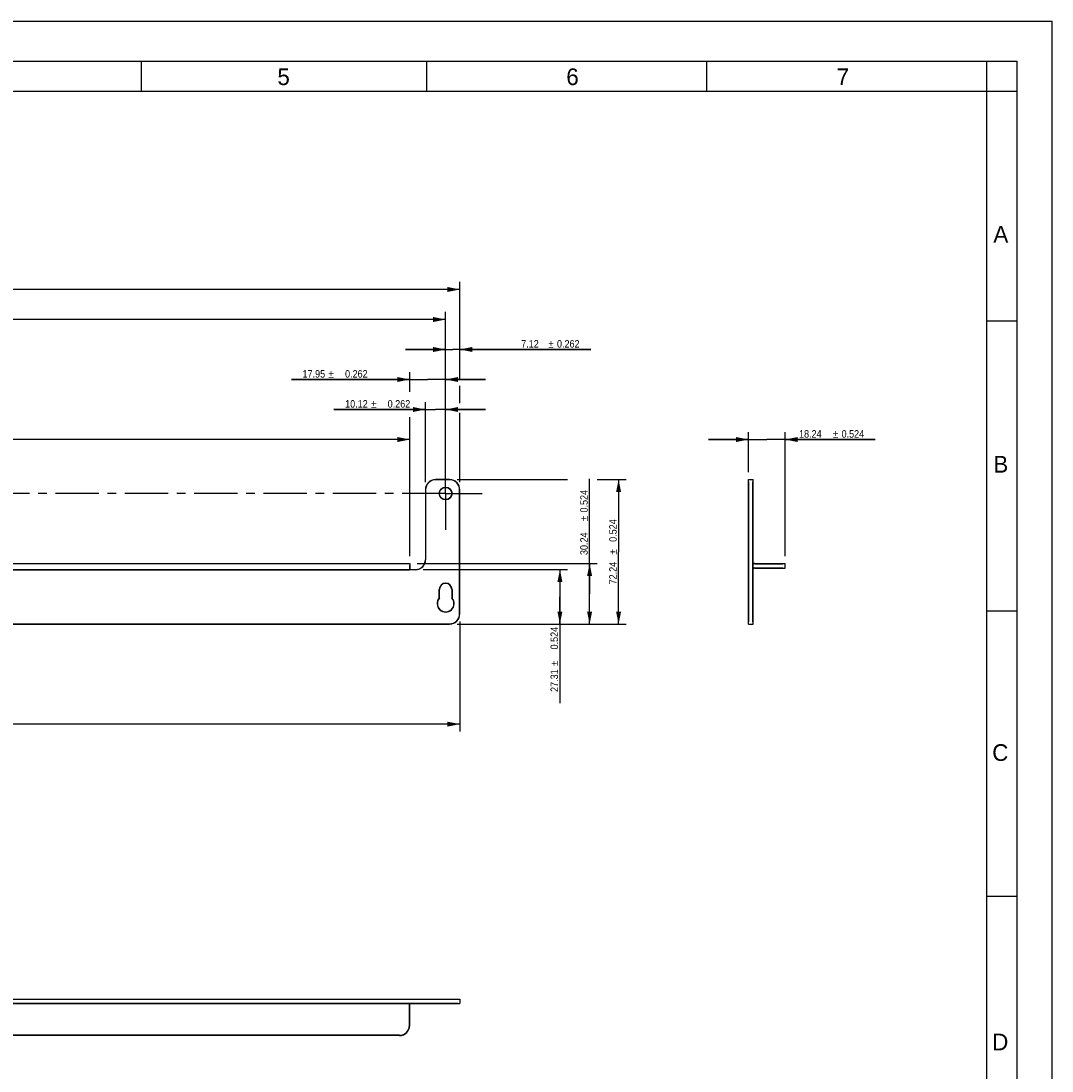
# Model space of a CAD drawing. Header units: millimetres. Extents: x 0 to 1050, y -291 to 742.
# Tile 3 of 3: x 535 to 1050, y 218 to 742. Entities that reach past the tile are written whole.
import ezdxf
from ezdxf.enums import TextEntityAlignment as Align

# ---------------------------------------------------------------- set-up
doc = ezdxf.new("R2010")
doc.units = ezdxf.units.MM
doc.header["$LTSCALE"] = 57.75
doc.linetypes.add('CENTER', pattern=[0.6, 0.375, -0.075, 0.075, -0.075])
doc.layers.get('0').update_dxf_attribs({"linetype": 'CONTINUOUS'})
doc.layers.add('DEFAULT_1', color=7, linetype='CENTER')
doc.styles.get("Standard").update_dxf_attribs({"font": 'txt', "width": 0.9})
doc.styles.add('TEXTSTYLE_2', font='txt')
doc.styles.add('TEXTSTYLE_6', font='gdt', dxfattribs={"width": 0.9})
doc.dimstyles.new('DIMSTYLE_2', dxfattribs={"dimtxt": 3.75, "dimasz": 6.25, "dimexe": 1.5, "dimexo": 1.5, "dimgap": 0.375, "dimtad": 1, "dimzin": 0, "dimdsep": 46, "dimtxsty": 'Standard', "dimblk": '_FILLED', "dimblk1": '_FILLED', "dimblk2": '_FILLED', "dimcen": 0.09, "dimazin": 0, "dimtp": 0.2, "dimtm": 0.2, "dimtfac": 1, "dimtofl": 0, "dimtmove": 0, "dimatfit": 3, "dimldrblk": '_FILLED', "dimfxl": 0, "dimtolj": 1, "dimtzin": 0, "dimarcsym": 0})
doc.dimstyles.new('DIMSTYLE_4', dxfattribs={"dimtxt": 3.75, "dimasz": 6.25, "dimexe": 1.5, "dimexo": 1.5, "dimgap": 0.375, "dimtad": 1, "dimzin": 0, "dimdsep": 46, "dimtxsty": 'Standard', "dimblk": '_FILLED', "dimblk1": '_FILLED', "dimblk2": '_FILLED', "dimcen": 0.09, "dimazin": 0, "dimtol": 1, "dimtp": 0.524, "dimtm": 0.524, "dimtfac": 1, "dimtdec": 3, "dimtofl": 0, "dimtmove": 0, "dimatfit": 3, "dimldrblk": '_FILLED', "dimfxl": 0, "dimtolj": 1, "dimtzin": 0, "dimarcsym": 0})
doc.dimstyles.new('DIMSTYLE_5', dxfattribs={"dimtxt": 3.75, "dimasz": 6.25, "dimexe": 1.5, "dimexo": 1.5, "dimgap": 0.375, "dimtad": 1, "dimzin": 0, "dimdsep": 46, "dimtxsty": 'Standard', "dimblk": '_FILLED', "dimblk1": '_FILLED', "dimblk2": '_FILLED', "dimcen": 0.09, "dimazin": 0, "dimtol": 1, "dimtp": 0.262, "dimtm": 0.262, "dimtfac": 1, "dimtdec": 3, "dimtofl": 0, "dimtmove": 0, "dimatfit": 3, "dimldrblk": '_FILLED', "dimfxl": 0, "dimtolj": 1, "dimtzin": 0, "dimarcsym": 0})
doc.dimstyles.new('DIMSTYLE_8', dxfattribs={"dimtxt": 3.75, "dimasz": 6.25, "dimexe": 1.5, "dimexo": 1.5, "dimgap": 0.375, "dimtad": 1, "dimzin": 0, "dimdsep": 46, "dimtxsty": 'Standard', "dimblk": '_FILLED', "dimblk1": '_FILLED', "dimblk2": '_FILLED', "dimcen": 0.09, "dimazin": 0, "dimtol": 1, "dimtp": 0.294, "dimtm": 0.294, "dimtfac": 1, "dimtdec": 3, "dimtofl": 0, "dimtmove": 0, "dimatfit": 3, "dimldrblk": '_FILLED', "dimfxl": 0, "dimtolj": 1, "dimtzin": 0, "dimarcsym": 0})
doc.dimstyles.new('DIMSTYLE_9', dxfattribs={"dimtxt": 3.75, "dimasz": 6.25, "dimexe": 1.5, "dimexo": 1.5, "dimgap": 0.375, "dimtad": 1, "dimdec": 3, "dimzin": 0, "dimdsep": 46, "dimtxsty": 'Standard', "dimblk": '_FILLED', "dimblk1": '_FILLED', "dimblk2": '_FILLED', "dimcen": 0.09, "dimazin": 0, "dimtp": 0.01, "dimtm": 0.01, "dimtfac": 1, "dimtdec": 3, "dimtofl": 0, "dimtmove": 0, "dimatfit": 3, "dimldrblk": '_FILLED', "dimfxl": 0, "dimtolj": 1, "dimtzin": 0, "dimarcsym": 0})

# ---------------------------------------------------------------- blocks, each defined once
blk = doc.blocks.new('_FILLED')
at = {"color": 0, "linetype": 'ByBlock'}
blk.add_solid([(0, 0), (-1, 0.2), (-1, -0.2)], dxfattribs=at)
blk = doc.blocks.new('*D2')
at = {"color": 2, "linetype": 'Continuous'}
for p, q in [((167.27, 442.46), (167.27, 387.34)), ((754.05, 442.46), (754.05, 387.34)), ((167.27, 391.09), (460.66, 391.09)), ((754.05, 391.09), (460.66, 391.09))]:
    blk.add_line(p, q, dxfattribs=at)
at = {"color": 2, "linetype": 'Continuous', "xscale": 6.25, "yscale": 6.25, "zscale": 6.25, "rotation": 180}
blk.add_blockref('_FILLED', (167.27, 391.09), dxfattribs=at)
at = {"color": 2, "linetype": 'Continuous', "xscale": 6.25, "yscale": 6.25, "zscale": 6.25}
blk.add_blockref('_FILLED', (754.05, 391.09), dxfattribs=at)
at = {"color": 2, "linetype": 'Continuous', "insert": (460.66, 395.78), "char_height": 3.75, "width": 37.125, "attachment_point": 2, "line_spacing_factor": 0.9}
blk.add_mtext('586.78 REF.', dxfattribs=at)
blk = doc.blocks.new('*D4')
at = {"color": 2, "linetype": 'Continuous'}
for p, q in [((898.37, 517.08), (898.37, 537.08)), ((916.61, 475.08), (916.61, 537.08)), ((898.37, 533.33), (878.37, 533.33)), ((878.37, 533.33), (907.49, 533.33)), ((961.7, 533.33), (907.49, 533.33)), ((916.61, 533.33), (961.7, 533.33))]:
    blk.add_line(p, q, dxfattribs=at)
at = {"color": 2, "linetype": 'Continuous', "xscale": 6.25, "yscale": 6.25, "zscale": 6.25}
blk.add_blockref('_FILLED', (898.37, 533.33), dxfattribs=at)
at = {"color": 2, "linetype": 'Continuous', "xscale": 6.25, "yscale": 6.25, "zscale": 6.25, "rotation": 180}
blk.add_blockref('_FILLED', (916.61, 533.33), dxfattribs=at)
at = {"color": 2, "linetype": 'Continuous', "width": 0.9}
for s, p in [('18.24', (923.57, 534.27)), ('0.524', (944.82, 534.27))]:
    blk.add_text(s, height=3.75, dxfattribs=at).set_placement(p)
at = {"color": 2, "linetype": 'Continuous', "style": 'TEXTSTYLE_6'}
blk.add_text('`', height=3.75, dxfattribs=at).set_placement((940.45, 534.27))
blk = doc.blocks.new('*D5')
at = {"color": 2, "linetype": 'Continuous'}
for p, q in [((192.34, 475.08), (192.34, 537.08)), ((728.98, 475.08), (728.98, 537.08)), ((192.34, 533.33), (460.66, 533.33)), ((728.98, 533.33), (460.66, 533.33))]:
    blk.add_line(p, q, dxfattribs=at)
at = {"color": 2, "linetype": 'Continuous', "xscale": 6.25, "yscale": 6.25, "zscale": 6.25, "rotation": 180}
blk.add_blockref('_FILLED', (192.34, 533.33), dxfattribs=at)
at = {"color": 2, "linetype": 'Continuous', "xscale": 6.25, "yscale": 6.25, "zscale": 6.25}
blk.add_blockref('_FILLED', (728.98, 533.33), dxfattribs=at)
at = {"color": 2, "linetype": 'Continuous', "width": 0.9}
for s, p in [('536.64', (450.03, 534.27)), ('0.524', (472.97, 534.27))]:
    blk.add_text(s, height=3.75, dxfattribs=at).set_placement(p, align=Align.CENTER)
at = {"color": 2, "linetype": 'Continuous', "style": 'TEXTSTYLE_6'}
blk.add_text('`', height=3.75, dxfattribs=at).set_placement((462.35, 534.27), align=Align.CENTER)
blk = doc.blocks.new('*D6')
at = {"color": 2, "linetype": 'Continuous'}
for p, q in [((752.68, 513.33), (807.82, 513.33)), ((822.63, 513.33), (837.13, 513.33)), ((833.38, 513.33), (833.38, 477.21)), ((833.38, 441.09), (833.38, 477.21)), ((752.68, 441.09), (837.13, 441.09))]:
    blk.add_line(p, q, dxfattribs=at)
at = {"color": 2, "linetype": 'Continuous', "xscale": 6.25, "yscale": 6.25, "zscale": 6.25}
for p, rotation in [((833.38, 513.33), 90), ((833.38, 441.09), 270)]:
    blk.add_blockref('_FILLED', p, dxfattribs=dict(at, rotation=rotation))
at = {"color": 2, "linetype": 'Continuous', "width": 0.9}
for s, p in [('0.524', (832.44, 487.83)), ('72.24', (832.44, 466.58))]:
    blk.add_text(s, height=3.75, rotation=90, dxfattribs=at).set_placement(p, align=Align.CENTER)
at = {"color": 2, "linetype": 'Continuous', "style": 'TEXTSTYLE_6'}
blk.add_text('`', height=3.75, rotation=90, dxfattribs=at).set_placement((832.44, 477.21), align=Align.CENTER)
blk = doc.blocks.new('*D7')
at = {"color": 2, "linetype": 'Continuous'}
for p, q in [((818.89, 456.21), (818.89, 513.72)), ((732.73, 471.33), (822.64, 471.33)), ((818.89, 471.33), (818.89, 456.21)), ((818.89, 441.09), (818.89, 456.21)), ((752.68, 441.09), (822.64, 441.09))]:
    blk.add_line(p, q, dxfattribs=at)
at = {"color": 2, "linetype": 'Continuous', "xscale": 6.25, "yscale": 6.25, "zscale": 6.25}
for p, rotation in [((818.89, 471.33), 90), ((818.89, 441.09), 270)]:
    blk.add_blockref('_FILLED', p, dxfattribs=dict(at, rotation=rotation))
at = {"color": 2, "linetype": 'Continuous', "width": 0.9}
for s, p in [('0.524', (817.96, 496.85)), ('30.24', (817.96, 475.6))]:
    blk.add_text(s, height=3.75, rotation=90, dxfattribs=at).set_placement(p)
at = {"color": 2, "linetype": 'Continuous', "style": 'TEXTSTYLE_6'}
blk.add_text('`', height=3.75, rotation=90, dxfattribs=at).set_placement((817.96, 492.47))
blk = doc.blocks.new('*D8')
at = {"color": 2, "linetype": 'Continuous'}
for p, q in [((735.68, 468.4), (807.8, 468.4)), ((804.05, 468.4), (804.05, 454.74)), ((804.05, 441.09), (804.05, 454.74)), ((804.05, 454.74), (804.05, 401.6)), ((752.68, 441.09), (807.8, 441.09))]:
    blk.add_line(p, q, dxfattribs=at)
at = {"color": 2, "linetype": 'Continuous', "xscale": 6.25, "yscale": 6.25, "zscale": 6.25}
for p, rotation in [((804.05, 468.4), 90), ((804.05, 441.09), 270)]:
    blk.add_blockref('_FILLED', p, dxfattribs=dict(at, rotation=rotation))
at = {"color": 2, "linetype": 'Continuous', "width": 0.9}
for s, p in [('0.524', (803.11, 439.72)), ('27.31', (803.11, 418.47))]:
    blk.add_text(s, height=3.75, rotation=90, dxfattribs=at).set_placement(p, align=Align.RIGHT)
at = {"color": 2, "linetype": 'Continuous', "style": 'TEXTSTYLE_6'}
blk.add_text('`', height=3.75, rotation=90, dxfattribs=at).set_placement((803.11, 422.85), align=Align.RIGHT)
blk = doc.blocks.new('*D9')
at = {"color": 2, "linetype": 'Continuous'}
for p, q in [((736.81, 511.96), (736.81, 552.08)), ((746.93, 524.77), (746.93, 552.08)), ((736.81, 548.33), (691.13, 548.33)), ((691.13, 548.33), (741.87, 548.33)), ((766.93, 548.33), (741.87, 548.33)), ((746.93, 548.33), (766.93, 548.33))]:
    blk.add_line(p, q, dxfattribs=at)
at = {"color": 2, "linetype": 'Continuous', "xscale": 6.25, "yscale": 6.25, "zscale": 6.25}
blk.add_blockref('_FILLED', (736.81, 548.33), dxfattribs=at)
at = {"color": 2, "linetype": 'Continuous', "xscale": 6.25, "yscale": 6.25, "zscale": 6.25, "rotation": 180}
blk.add_blockref('_FILLED', (746.93, 548.33), dxfattribs=at)
at = {"color": 2, "linetype": 'Continuous', "width": 0.9}
for s, p in [('10.12', (708, 549.27)), ('0.262', (729.25, 549.27))]:
    blk.add_text(s, height=3.75, dxfattribs=at).set_placement(p, align=Align.RIGHT)
at = {"color": 2, "linetype": 'Continuous', "style": 'TEXTSTYLE_6'}
blk.add_text('`', height=3.75, dxfattribs=at).set_placement((712.38, 549.27), align=Align.RIGHT)
blk = doc.blocks.new('*D10')
at = {"color": 2, "linetype": 'Continuous'}
for p, q in [((746.93, 578.33), (726.93, 578.33)), ((726.93, 578.33), (750.49, 578.33)), ((746.93, 526.34), (746.93, 582.08)), ((819.46, 578.33), (750.49, 578.33)), ((754.05, 563.71), (754.05, 582.08)), ((754.05, 578.33), (819.46, 578.33)), ((754.05, 551.47), (754.05, 560.16))]:
    blk.add_line(p, q, dxfattribs=at)
at = {"color": 2, "linetype": 'Continuous', "xscale": 6.25, "yscale": 6.25, "zscale": 6.25}
blk.add_blockref('_FILLED', (746.93, 578.33), dxfattribs=at)
at = {"color": 2, "linetype": 'Continuous', "xscale": 6.25, "yscale": 6.25, "zscale": 6.25, "rotation": 180}
blk.add_blockref('_FILLED', (754.05, 578.33), dxfattribs=at)
at = {"color": 2, "linetype": 'Continuous', "width": 0.9}
for s, p in [('7.12', (784.71, 579.27)), ('0.262', (802.59, 579.27))]:
    blk.add_text(s, height=3.75, dxfattribs=at).set_placement(p)
at = {"color": 2, "linetype": 'Continuous', "style": 'TEXTSTYLE_6'}
blk.add_text('`', height=3.75, dxfattribs=at).set_placement((798.21, 579.27))
blk = doc.blocks.new('*D14')
at = {"color": 2, "linetype": 'Continuous'}
for p, q in [((167.27, 511.96), (167.27, 612.08)), ((754.05, 569.28), (754.05, 612.08)), ((167.27, 608.33), (460.66, 608.33)), ((754.05, 608.33), (460.66, 608.33)), ((754.05, 511.96), (754.05, 546.61))]:
    blk.add_line(p, q, dxfattribs=at)
at = {"color": 2, "linetype": 'Continuous', "xscale": 6.25, "yscale": 6.25, "zscale": 6.25, "rotation": 180}
blk.add_blockref('_FILLED', (167.27, 608.33), dxfattribs=at)
at = {"color": 2, "linetype": 'Continuous', "xscale": 6.25, "yscale": 6.25, "zscale": 6.25}
blk.add_blockref('_FILLED', (754.05, 608.33), dxfattribs=at)
at = {"color": 2, "linetype": 'Continuous', "width": 0.9}
for s, p in [('586.78', (450.03, 609.27)), ('0.294', (472.97, 609.27))]:
    blk.add_text(s, height=3.75, dxfattribs=at).set_placement(p, align=Align.CENTER)
at = {"color": 2, "linetype": 'Continuous', "style": 'TEXTSTYLE_6'}
blk.add_text('`', height=3.75, dxfattribs=at).set_placement((462.35, 609.27), align=Align.CENTER)
blk = doc.blocks.new('*D15')
at = {"color": 2, "linetype": 'Continuous'}
for p, q in [((728.98, 557.18), (728.98, 567.08)), ((746.93, 521.02), (746.93, 567.08)), ((728.98, 563.33), (669.83, 563.33)), ((669.83, 563.33), (737.95, 563.33)), ((766.93, 563.33), (737.95, 563.33)), ((746.93, 563.33), (766.93, 563.33)), ((728.98, 475.08), (728.98, 544.47))]:
    blk.add_line(p, q, dxfattribs=at)
at = {"color": 2, "linetype": 'Continuous', "xscale": 6.25, "yscale": 6.25, "zscale": 6.25}
blk.add_blockref('_FILLED', (728.98, 563.33), dxfattribs=at)
at = {"color": 2, "linetype": 'Continuous', "xscale": 6.25, "yscale": 6.25, "zscale": 6.25, "rotation": 180}
blk.add_blockref('_FILLED', (746.93, 563.33), dxfattribs=at)
at = {"color": 2, "linetype": 'Continuous', "width": 0.9}
for s, p in [('17.95', (686.71, 564.27)), ('0.262', (707.96, 564.27))]:
    blk.add_text(s, height=3.75, dxfattribs=at).set_placement(p, align=Align.RIGHT)
at = {"color": 2, "linetype": 'Continuous', "style": 'TEXTSTYLE_6'}
blk.add_text('`', height=3.75, dxfattribs=at).set_placement((691.08, 564.27), align=Align.RIGHT)
blk = doc.blocks.new('*D16')
at = {"color": 2, "linetype": 'Continuous'}
for p, q in [((174.39, 522.17), (174.39, 597.08)), ((174.39, 593.33), (460.66, 593.33)), ((746.93, 593.33), (460.66, 593.33)), ((746.93, 543.08), (746.93, 597.08)), ((746.93, 529.7), (746.93, 533.95))]:
    blk.add_line(p, q, dxfattribs=at)
at = {"color": 2, "linetype": 'Continuous', "xscale": 6.25, "yscale": 6.25, "zscale": 6.25, "rotation": 180}
blk.add_blockref('_FILLED', (174.39, 593.33), dxfattribs=at)
at = {"color": 2, "linetype": 'Continuous', "xscale": 6.25, "yscale": 6.25, "zscale": 6.25}
blk.add_blockref('_FILLED', (746.93, 593.33), dxfattribs=at)
at = {"color": 2, "linetype": 'Continuous', "insert": (460.66, 598.02), "char_height": 3.75, "width": 30.375, "attachment_point": 2, "line_spacing_factor": 0.9}
blk.add_mtext('3x572.540', dxfattribs=at)

msp = doc.modelspace()

# ---------------------------------------------------------------- linework, layer by layer
at = {"color": 7, "linetype": 'Continuous'}
for p, q in [((0, 742.5), (1050, 742.5)), ((1050, 0), (1050, 742.5)), ((15, 722.5), (1032.5, 722.5)), ((595, 707.5), (595, 722.5)), ((737.5, 707.5), (737.5, 722.5)), ((877.5, 707.5), (877.5, 722.5)), ((1017.5, 127.5), (1017.5, 722.5)), ((1032.5, 722.5), (1032.5, 15)), ((15, 707.5), (1032.5, 707.5)), ((1032.5, 592.5), (1017.5, 592.5)), ((748.9297, 513.2098), (741.9297, 513.2098)), ((898.4924, 442.1647), (898.4924, 512.2549)), ((736.9297, 508.2098), (736.9297, 473.2798)), ((753.9297, 446.2098), (753.9297, 508.2098)), ((728.8597, 470.3516), (728.8597, 468.2798)), ((731.9297, 468.2798), (728.8597, 468.2798)), ((901.4224, 471.2098), (915.5374, 471.2098)), ((743.7297, 454.1566), (743.7297, 458.3598)), ((750.1297, 458.3598), (750.1297, 454.1566)), ((1032.5, 447.5), (1017.5, 447.5)), ((172.3897, 441.2098), (748.9297, 441.2098)), ((1032.5, 305), (1017.5, 305)), ((168.3446, 253.5732), (752.9748, 253.5732))]:
    msp.add_line(p, q, dxfattribs=at)
at = {"color": 6, "linetype": 'Continuous'}
for p, q in [((748.9297, 513.3298), (741.9297, 513.3298)), ((898.3724, 441.0898), (898.3724, 513.3298)), ((898.3724, 513.3298), (900.6124, 513.3298)), ((900.6124, 441.0898), (900.6124, 513.3298)), ((736.8097, 508.2098), (736.8097, 473.2798)), ((754.0497, 446.2098), (754.0497, 508.2098)), ((189.3897, 468.3998), (731.9297, 468.3998)), ((192.3397, 471.3298), (728.9797, 471.3298)), ((728.9797, 471.3298), (728.9797, 468.3998)), ((901.4224, 471.3298), (916.6124, 471.3298)), ((901.4224, 469.0898), (916.6124, 469.0898)), ((916.6124, 469.0898), (916.6124, 471.3298)), ((743.8497, 454.1112), (743.8497, 458.3598)), ((750.0097, 458.3598), (750.0097, 454.1112)), ((172.3897, 441.0898), (748.9297, 441.0898)), ((898.3724, 441.0898), (900.6124, 441.0898)), ((167.2697, 253.6932), (754.0497, 253.6932)), ((754.0497, 253.6932), (754.0497, 251.4532)), ((167.2697, 251.4532), (754.0497, 251.4532)), ((728.9797, 240.5732), (728.9797, 251.3948)), ((723.8597, 235.4532), (197.4597, 235.4532))]:
    msp.add_line(p, q, dxfattribs=at)
at = {"color": 3, "linetype": 'Continuous'}
for p, q in [((900.4924, 442.1647), (900.4924, 512.2549)), ((901.4224, 469.2098), (915.5374, 469.2098)), ((168.3446, 251.5732), (752.9748, 251.5732)), ((728.8597, 240.5732), (728.8597, 251.1596)), ((723.8597, 235.5732), (197.4597, 235.5732))]:
    msp.add_line(p, q, dxfattribs=at)
at = {"color": 9, "linetype": 'Continuous'}
msp.add_line((192.4597, 468.2798), (728.8597, 468.2798), dxfattribs=at)
at = {"color": 7, "linetype": 'Continuous'}
msp.add_circle((746.9297, 506.3598), 3.2, dxfattribs=at)
at = {"color": 6, "linetype": 'Continuous'}
msp.add_circle((746.9297, 506.3598), 3.08, dxfattribs=at)
for centre, radius, start, end in [((741.9297, 508.2098), 5.12, 90, 180), ((748.9297, 508.2098), 5.12, 0, 90), ((731.9297, 473.2798), 4.88, 270, 360), ((901.4224, 468.2798), 3.05, 90, 105.409554), ((901.4224, 468.2798), 0.81, 90, 157.892761), ((746.9297, 458.3598), 3.08, 0, 180), ((746.9297, 451.3598), 4.13, 138.224652, 41.775348), ((748.9297, 446.2098), 5.12, 270, 360), ((723.8597, 240.5732), 5.12, 270, 360)]:
    msp.add_arc(centre, radius, start, end, dxfattribs=at)
at = {"color": 7, "linetype": 'Continuous'}
for centre, radius, start, end in [((741.9297, 508.2098), 5, 90, 180), ((748.9297, 508.2098), 5, 0, 90), ((731.9297, 473.2798), 5, 270, 360), ((901.4224, 468.2798), 2.93, 90, 106.158133), ((746.9297, 458.3598), 3.2, 0, 180), ((746.9297, 451.3598), 4.25, 138.845798, 41.154202), ((748.9297, 446.2098), 5, 270, 360)]:
    msp.add_arc(centre, radius, start, end, dxfattribs=at)
at = {"color": 3, "linetype": 'Continuous'}
for centre, radius, start, end in [((901.4224, 468.2798), 0.93, 90, 151.141502), ((723.8597, 240.5732), 5, 270, 360)]:
    msp.add_arc(centre, radius, start, end, dxfattribs=at)
at = {"layer": 'DEFAULT_1', "color": 7, "linetype": 'CENTER'}
for q in [(746.9297, 524.5598), (191.8377, 506.3598), (765.1297, 506.3598), (746.9297, 488.1598)]:
    msp.add_line((746.9297, 506.3598), q, dxfattribs=at)

# ---------------------------------------------------------------- texts
at = {"color": 2, "linetype": 'Continuous', "char_height": 8.3434, "width": 8.343363, "attachment_point": 1, "line_spacing_factor": 0.9, "style": 'TEXTSTYLE_2'}
for s, insert in [('6', (807.2494, 718.8121)), ('5', (662.8546, 718.8121)), ('7', (942.3838, 718.8121)), ('A', (1020.6897, 640.1252)), ('B', (1020.6897, 525.1435)), ('C', (1020.1229, 381.0639)), ('D', (1020.1229, 236.4225))]:
    msp.add_mtext(s, dxfattribs=dict(at, insert=insert))

# ---------------------------------------------------------------- dimensions: what is measured, and where the dimension line sits
at = {"color": 2, "linetype": 'Continuous'}
for base, p1, p2, angle, dimstyle, picture, middle in [((167.2697, 608.3298), (754.0497, 510.4598), (167.2697, 510.4598), 180, 'DIMSTYLE_8', '*D14', (460.6597, 608.3298)), ((746.9297, 578.3298), (754.0497, 549.9656), (746.9297, 524.8363), 180, 'DIMSTYLE_5', '*D10', (802.0898, 578.3298)), ((728.9797, 563.3298), (746.9297, 519.5211), (728.9797, 473.5798), 180, 'DIMSTYLE_5', '*D15', (688.8962, 563.3298)), ((736.8097, 548.3298), (746.9297, 523.2677), (736.8097, 510.4598), 180, 'DIMSTYLE_5', '*D9', (710.1909, 548.3298)), ((818.8926, 441.0898), (731.2297, 471.3298), (751.1797, 441.0898), 270, 'DIMSTYLE_4', '*D7', (818.8926, 494.6596)), ((833.381, 441.0898), (751.1797, 513.3298), (751.1797, 441.0898), 270, 'DIMSTYLE_4', '*D6', (833.381, 477.2098)), ((804.0497, 441.0898), (734.1797, 468.3998), (751.1797, 441.0898), 270, 'DIMSTYLE_4', '*D8', (804.0497, 420.6598))]:
    dim = msp.add_linear_dim(base=base, p1=p1, p2=p2, angle=angle, dimstyle=dimstyle, dxfattribs=at)
    dim.commit()
    dim.dimension.update_dxf_attribs({"geometry": picture, "text_midpoint": middle, "dimtype": 160})
for base, p1, p2, text, dimstyle, picture, middle in [((746.9297, 593.3298), (174.3897, 520.67), (746.9297, 528.2035), '3x<>', 'DIMSTYLE_9', '*D16', (460.6597, 593.3298)), ((754.0497, 391.0898), (167.2697, 443.9598), (754.0497, 443.9598), '<> REF.', 'DIMSTYLE_2', '*D2', (460.6597, 391.0898))]:
    dim = msp.add_linear_dim(base=base, p1=p1, p2=p2, text=text, dimstyle=dimstyle, dxfattribs=at)
    dim.commit()
    dim.dimension.update_dxf_attribs({"geometry": picture, "text_midpoint": middle, "dimtype": 160})
for base, p1, p2, picture, middle in [((728.9797, 533.3298), (192.3397, 473.5798), (728.9797, 473.5798), '*D5', (460.6597, 533.3298)), ((916.6124, 533.3298), (898.3724, 515.5798), (916.6124, 473.5798), '*D4', (942.6344, 533.3298))]:
    dim = msp.add_linear_dim(base=base, p1=p1, p2=p2, dimstyle='DIMSTYLE_4', dxfattribs=at)
    dim.commit()
    dim.dimension.update_dxf_attribs({"geometry": picture, "text_midpoint": middle, "dimtype": 160})

doc.saveas('drawing.dxf')
